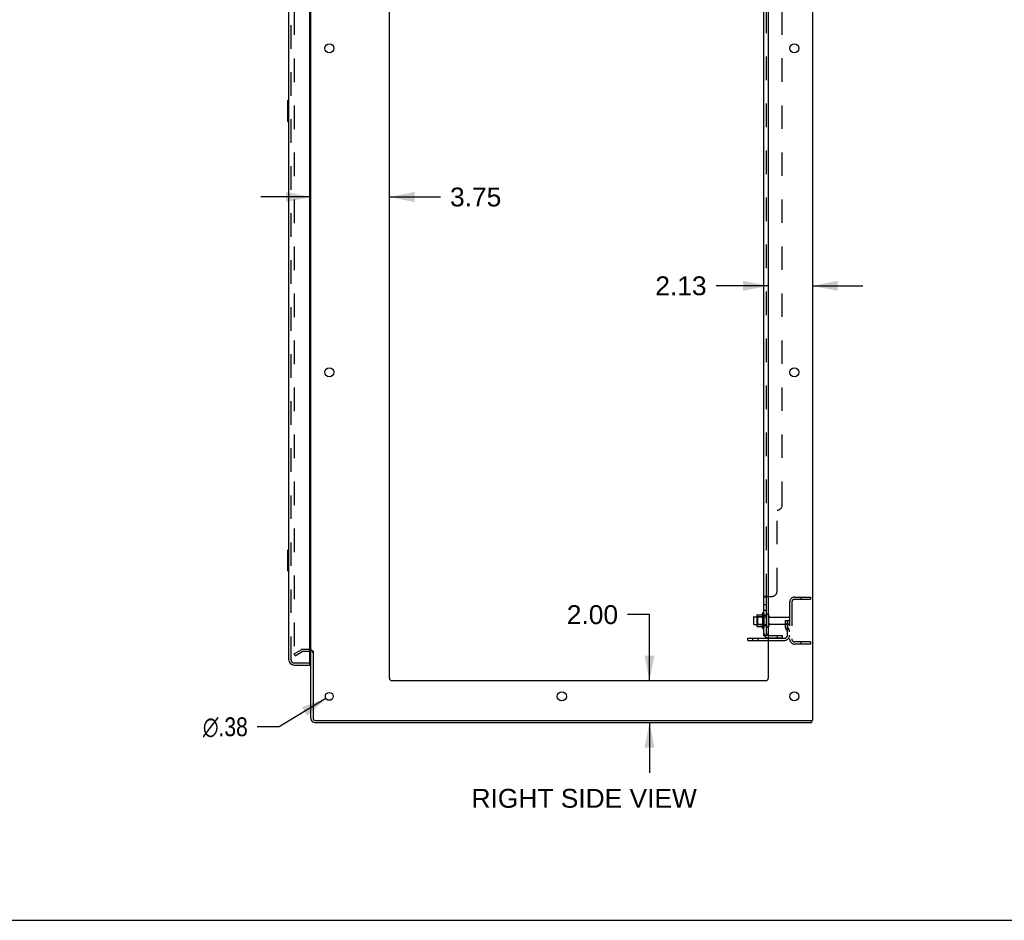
# Model space of a CAD drawing. Header units: inches. Extents: x 0 to 204, y 0 to 132.
# Tile 59 of 113: x 104 to 151, y 0 to 43. Entities that reach past the tile are written whole.
import ezdxf

# ---------------------------------------------------------------- set-up
doc = ezdxf.new("R2010")
doc.units = ezdxf.units.IN
doc.header["$LTSCALE"] = 11.243375
doc.header["$MEASUREMENT"] = 0
doc.linetypes.add('HIDDEN', pattern=[0.2, 0.1, -0.1])
doc.layers.get('0').update_dxf_attribs({"linetype": 'CONTINUOUS'})
for name, color, linetype in [('DEFAULT_2', 8, 'HIDDEN'), ('DIMENSIONS', 7, 'CONTINUOUS'), ('DOOR_ASSEMBLY', 7, 'CONTINUOUS'), ('SUBPANEL', 7, 'CONTINUOUS')]:
    doc.layers.add(name, color=color, linetype=linetype)
doc.styles.get("Standard").update_dxf_attribs({"font": 'arial.ttf'})
doc.styles.add('TEXTSTYLE_1', font='gdt', dxfattribs={"width": 0.8})
doc.dimstyles.new('DIMSTYLE_1', dxfattribs={"dimtxt": 0.901875, "dimasz": 1.2025, "dimexe": 0.09, "dimexo": 0.07, "dimgap": 0.0375, "dimtad": 0, "dimtih": 1, "dimtoh": 1, "dimzin": 4, "dimdsep": 46, "dimtxsty": 'Standard', "dimblk": '_FILLED', "dimblk1": '_FILLED', "dimblk2": '_FILLED', "dimcen": 0.09, "dimadec": 3, "dimazin": 1, "dimtfac": 1, "dimtdec": 3, "dimtofl": 0, "dimtmove": 0, "dimatfit": 3, "dimldrblk": '_FILLED', "dimfxl": 0, "dimtolj": 1, "dimtzin": 4, "dimarcsym": 0})
doc.dimstyles.new('DIMSTYLE_2', dxfattribs={"dimtxt": 0.901875, "dimasz": 1.2025, "dimexe": 0.09, "dimexo": 0.07, "dimgap": 0.09, "dimtad": 0, "dimtih": 1, "dimtoh": 1, "dimzin": 4, "dimdsep": 46, "dimtxsty": 'Standard', "dimblk": '_FILLED', "dimblk1": '_FILLED', "dimblk2": '_FILLED', "dimcen": 0.09, "dimadec": 3, "dimazin": 1, "dimtfac": 1, "dimtdec": 3, "dimtofl": 0, "dimtmove": 0, "dimatfit": 1, "dimldrblk": '_FILLED', "dimfxl": 0, "dimtolj": 1, "dimtzin": 4, "dimarcsym": 0})

# ---------------------------------------------------------------- blocks, each defined once
blk = doc.blocks.new('_FILLED')
at = {"color": 0, "linetype": 'ByBlock'}
blk.add_solid([(0, 0), (-1, 0.2), (-1, -0.2)], dxfattribs=at)
blk = doc.blocks.new('*D23')
at = {"layer": 'DIMENSIONS', "color": 2, "linetype": 'Continuous'}
for p, q in [((118.209, 34.596), (115.804, 34.596)), ((121.959, 34.596), (124.41, 34.596))]:
    blk.add_line(p, q, dxfattribs=at)
at = {"layer": 'DIMENSIONS', "color": 2, "linetype": 'Continuous', "xscale": 1.2025, "yscale": 1.2025, "zscale": 1.2025}
blk.add_blockref('_FILLED', (118.209, 34.596), dxfattribs=at)
at = {"layer": 'DIMENSIONS', "color": 2, "linetype": 'Continuous', "xscale": 1.2025, "yscale": 1.2025, "zscale": 1.2025, "rotation": 180}
blk.add_blockref('_FILLED', (121.959, 34.596), dxfattribs=at)
at = {"layer": 'DIMENSIONS', "color": 2, "linetype": 'Continuous', "insert": (124.861, 35.047), "char_height": 0.9019, "width": 2.45082, "attachment_point": 1, "line_spacing_factor": 0.9}
blk.add_mtext('3.75', dxfattribs=at)
blk = doc.blocks.new('*D24')
at = {"layer": 'DIMENSIONS', "color": 2, "linetype": 'Continuous'}
for p, q in [((140.084, 30.348), (137.585, 30.348)), ((142.209, 30.348), (144.614, 30.348))]:
    blk.add_line(p, q, dxfattribs=at)
at = {"layer": 'DIMENSIONS', "color": 2, "linetype": 'Continuous', "xscale": 1.2025, "yscale": 1.2025, "zscale": 1.2025}
blk.add_blockref('_FILLED', (140.084, 30.348), dxfattribs=at)
at = {"layer": 'DIMENSIONS', "color": 2, "linetype": 'Continuous', "xscale": 1.2025, "yscale": 1.2025, "zscale": 1.2025, "rotation": 180}
blk.add_blockref('_FILLED', (142.209, 30.348), dxfattribs=at)
at = {"layer": 'DIMENSIONS', "color": 2, "linetype": 'Continuous', "insert": (137.134, 30.799), "char_height": 0.9019, "width": 2.45082, "attachment_point": 3, "line_spacing_factor": 0.9}
blk.add_mtext('2.13', dxfattribs=at)
blk = doc.blocks.new('*D25')
at = {"layer": 'DIMENSIONS', "color": 2, "linetype": 'Continuous'}
for p, q in [((134.403, 14.62), (133.351, 14.62)), ((134.403, 11.46), (134.403, 14.62)), ((134.403, 9.46), (134.403, 7.055))]:
    blk.add_line(p, q, dxfattribs=at)
at = {"layer": 'DIMENSIONS', "color": 2, "linetype": 'Continuous', "xscale": 1.2025, "yscale": 1.2025, "zscale": 1.2025}
for p, rotation in [((134.403, 11.46), 270), ((134.403, 9.46), 90)]:
    blk.add_blockref('_FILLED', p, dxfattribs=dict(at, rotation=rotation))
at = {"layer": 'DIMENSIONS', "color": 2, "linetype": 'Continuous', "insert": (132.9, 15.071), "char_height": 0.9019, "width": 2.45082, "attachment_point": 3, "line_spacing_factor": 0.9}
blk.add_mtext('2.00', dxfattribs=at)
blk = doc.blocks.new('*D27')
at = {"layer": 'DIMENSIONS', "color": 2, "linetype": 'Continuous'}
for p, q in [((118.924, 10.612), (116.688, 9.256)), ((116.688, 9.256), (115.636, 9.256))]:
    blk.add_line(p, q, dxfattribs=at)
at = {"layer": 'DIMENSIONS', "color": 2, "linetype": 'Continuous', "xscale": 1.2025, "yscale": 1.2025, "zscale": 1.2025, "rotation": 31.2392584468}
blk.add_blockref('_FILLED', (118.924, 10.612), dxfattribs=at)
at = {"layer": 'DIMENSIONS', "color": 2, "linetype": 'Continuous', "insert": (115.185, 9.707), "char_height": 0.90187, "width": 2.95261, "attachment_point": 3, "line_spacing_factor": 0.9, "style": 'TEXTSTYLE_1'}
blk.add_mtext('{\\fgdt;n}\\fArial;.38', dxfattribs=at)

msp = doc.modelspace()

# ---------------------------------------------------------------- linework, layer by layer
at = {"color": 3, "linetype": 'Continuous'}
for p, q in [((142.209, 89.356), (142.209, 9.564)), ((118.209, 12.908), (118.209, 86.012)), ((121.959, 11.585), (121.959, 85.96)), ((140.084, 85.96), (140.084, 11.585)), ((139.105, 13.491), (140.084, 13.491)), ((118.209, 9.649), (118.209, 12.876)), ((118.313, 12.877), (118.313, 9.654)), ((139.959, 11.46), (122.084, 11.46)), ((118.398, 9.46), (142.157, 9.46)), ((118.403, 9.564), (142.209, 9.564))]:
    msp.add_line(p, q, dxfattribs=at)
at = {"color": 7, "linetype": 'Continuous'}
for p, q in [((139.555, 14.612), (139.782, 14.612)), ((139.81, 14.69), (139.81, 13.979)), ((139.38, 14.492), (139.38, 14.177)), ((139.41, 14.522), (139.544, 14.522)), ((139.41, 14.147), (139.544, 14.147)), ((139.544, 14.59), (139.544, 14.079)), ((139.555, 14.057), (139.782, 14.057)), ((139.105, 13.387), (139.105, 13.491)), ((139.105, 13.387), (140.084, 13.387)), ((118.313, 12.876), (118.209, 12.876)), ((142.157, 9.564), (142.157, 9.46)), ((0, 0), (204.425, 0))]:
    msp.add_line(p, q, dxfattribs=at)
at = {"color": 3, "linetype": 'Continuous'}
for centre, radius in [((119.084, 41.71), 0.219), ((141.334, 41.71), 0.219), ((119.084, 26.21), 0.219), ((141.334, 26.21), 0.219), ((119.084, 10.71), 0.188), ((130.209, 10.71), 0.219), ((141.334, 10.71), 0.219)]:
    msp.add_circle(centre, radius, dxfattribs=at)
at = {"color": 7, "linetype": 'Continuous'}
for centre, radius, start, end in [((139.685, 14.59), 0.141, 174.7919, 180), ((139.555, 14.602), 0.01, 90, 174.8062), ((139.764, 14.622), 0.01, 270, 336.0321), ((140.41, 14.335), 0.698, 149.3369, 156.0321), ((139.842, 14.669), 0.0384, 0, 145.5503), ((140.06, 14.592), 0.055, 64.0906, 180), ((139.41, 14.492), 0.03, 90, 180), ((139.41, 14.177), 0.03, 180, 270), ((139.685, 14.079), 0.141, 180, 185.2081), ((139.555, 14.067), 0.01, 185.1938, 270), ((139.764, 14.047), 0.01, 23.9679, 90), ((140.41, 14.335), 0.698, 203.9679, 210.6631), ((139.842, 14), 0.0384, 214.4497, 360), ((140.06, 14.077), 0.055, 180, 295.9094), ((118.398, 9.649), 0.085, 180, 270)]:
    msp.add_arc(centre, radius, start, end, dxfattribs=at)
at = {"color": 3, "linetype": 'Continuous'}
for centre, radius, start, end in [((118.124, 12.771), 0.085, 0, 85.9505), ((122.084, 11.585), 0.125, 180, 270), ((139.959, 11.585), 0.125, 270, 360), ((118.398, 9.649), 0.189, 180, 270), ((118.403, 9.654), 0.09, 180, 270)]:
    msp.add_arc(centre, radius, start, end, dxfattribs=at)
at = {"layer": 'DEFAULT_2', "color": 8, "linetype": 'HIDDEN'}
for p, q in [((117.397, 86.194), (117.397, 12.725)), ((141.105, 15.213), (141.105, 13.456)), ((141.209, 15.213), (141.209, 13.456)), ((141.352, 15.46), (142.105, 15.46)), ((141.352, 15.356), (142.105, 15.356)), ((141.635, 15.46), (141.635, 15.356)), ((142.105, 15.46), (142.105, 15.356)), ((139.88, 14.669), (139.88, 14)), ((139.564, 14.518), (139.544, 14.538)), ((139.544, 14.522), (140.005, 14.522)), ((139.564, 14.151), (139.544, 14.131)), ((139.544, 14.147), (140.005, 14.147)), ((139.86, 14.518), (139.564, 14.518)), ((139.564, 14.518), (139.564, 14.151)), ((139.86, 14.151), (139.564, 14.151)), ((139.86, 14.518), (139.88, 14.538)), ((139.86, 14.518), (139.86, 14.151)), ((139.86, 14.151), (139.88, 14.131)), ((140.005, 14.077), (140.005, 14.592)), ((140.115, 14.077), (140.115, 14.592)), ((140.178, 14.5), (141.075, 14.5)), ((140.178, 14.17), (141.075, 14.17)), ((140.911, 14.335), (141.001, 14.335)), ((140.911, 13.994), (140.911, 14.335)), ((141.015, 14.16), (140.911, 14.16)), ((141.001, 14.335), (141.105, 14.335)), ((141.001, 13.633), (141.001, 14.335)), ((141.015, 13.994), (141.015, 14.335)), ((141.105, 14.335), (141.066, 14.335)), ((140.933, 13.927), (140.982, 13.859)), ((141.017, 13.988), (141.066, 13.92)), ((139.352, 13.387), (139.352, 13.491)), ((139.608, 13.387), (139.608, 13.491)), ((140.084, 13.491), (140.859, 13.491)), ((140.084, 13.387), (140.859, 13.387)), ((142.105, 13.314), (141.352, 13.314)), ((142.105, 13.21), (141.352, 13.21)), ((141.635, 13.314), (141.635, 13.21)), ((142.105, 13.314), (142.105, 13.21)), ((117.397, 12.745), (117.736, 12.941)), ((117.449, 12.655), (117.397, 12.745)), ((117.449, 12.655), (117.788, 12.851)), ((118.124, 12.96), (117.805, 12.96)), ((118.124, 12.856), (117.805, 12.856))]:
    msp.add_line(p, q, dxfattribs=at)
for points in [[(117.397, 12.725), (117.397, 12.723), (117.397, 12.721), (117.398, 12.718)], [(117.414, 12.705), (117.412, 12.705), (117.41, 12.706), (117.409, 12.706), (117.407, 12.707), (117.405, 12.708), (117.403, 12.709), (117.402, 12.711), (117.401, 12.713), (117.399, 12.714), (117.399, 12.716), (117.398, 12.718)], [(117.422, 12.707), (117.42, 12.706), (117.418, 12.706), (117.416, 12.705), (117.414, 12.705), (117.414, 12.705)]]:
    msp.add_lwpolyline(points, dxfattribs=at)
for centre, radius, start, end in [((141.352, 15.213), 0.246, 90, 180), ((141.352, 15.213), 0.142, 90, 180), ((140.06, 14.592), 0.055, 360, 64.0906), ((140.178, 14.562), 0.0625, 180, 270), ((140.178, 14.107), 0.0625, 90, 180), ((141.075, 14.47), 0.03, 360, 90), ((141.075, 14.2), 0.03, 270, 0), ((140.06, 14.077), 0.055, 295.9094, 0), ((141.025, 13.994), 0.114, 180, 215.7539), ((140.897, 13.799), 0.104, 0, 35.7539), ((141.025, 13.994), 0.01, 180, 215.7539), ((140.897, 13.799), 0.208, 0, 35.7539), ((140.859, 13.633), 0.246, 270, 360), ((140.859, 13.633), 0.142, 270, 360), ((141.352, 13.456), 0.246, 180, 270), ((141.352, 13.456), 0.142, 180, 270), ((117.805, 12.823), 0.137, 90, 120), ((117.805, 12.823), 0.033, 90, 120), ((118.124, 12.771), 0.189, 0, 90)]:
    msp.add_arc(centre, radius, start, end, dxfattribs=at)
at = {"layer": 'DOOR_ASSEMBLY', "color": 3, "linetype": 'Continuous'}
for p, q in [((117.151, 12.456), (117.151, 86.463)), ((118.13, 86.586), (118.13, 12.334)), ((117.398, 12.21), (118.13, 12.21))]:
    msp.add_line(p, q, dxfattribs=at)
at = {"layer": 'DOOR_ASSEMBLY', "color": 8, "linetype": 'HIDDEN'}
for p, q in [((117.255, 12.456), (117.255, 86.463)), ((117.398, 12.314), (118.11, 12.314))]:
    msp.add_line(p, q, dxfattribs=at)
at = {"layer": 'DOOR_ASSEMBLY', "color": 7, "linetype": 'Continuous'}
for p, q in [((117.091, 39.195), (117.091, 38.225)), ((117.151, 39.21), (117.106, 39.21)), ((117.138, 39.11), (117.138, 38.31)), ((117.106, 38.21), (117.151, 38.21)), ((117.091, 17.695), (117.091, 16.725)), ((117.151, 17.71), (117.106, 17.71)), ((117.138, 17.61), (117.138, 16.81)), ((117.106, 16.71), (117.151, 16.71)), ((118.11, 12.314), (118.13, 12.314)), ((118.13, 12.314), (118.13, 12.21))]:
    msp.add_line(p, q, dxfattribs=at)
for points in [[(117.136, 39.146), (117.137, 39.14), (117.137, 39.134), (117.138, 39.128), (117.138, 39.122), (117.138, 39.116), (117.138, 39.11)], [(117.138, 38.31), (117.138, 38.303), (117.138, 38.297), (117.138, 38.291), (117.137, 38.285), (117.137, 38.279), (117.136, 38.273)], [(117.136, 17.646), (117.137, 17.64), (117.137, 17.634), (117.138, 17.628), (117.138, 17.622), (117.138, 17.616), (117.138, 17.61)], [(117.138, 16.81), (117.138, 16.803), (117.138, 16.797), (117.138, 16.791), (117.137, 16.785), (117.137, 16.779), (117.136, 16.773)]]:
    msp.add_lwpolyline(points, dxfattribs=at)
for centre, radius, start, end in [((117.106, 39.195), 0.015, 90, 180), ((117.136, 39.195), 0.015, 0, 90), ((117.106, 38.225), 0.015, 180, 270), ((117.136, 38.225), 0.015, 270, 360), ((117.106, 17.695), 0.015, 90, 180), ((117.136, 17.695), 0.015, 0, 90), ((117.106, 16.725), 0.015, 180, 270), ((117.136, 16.725), 0.015, 270, 360), ((117.315, 12.6), 0.26, 270, 272.5937)]:
    msp.add_arc(centre, radius, start, end, dxfattribs=at)
at = {"layer": 'DOOR_ASSEMBLY', "color": 3, "linetype": 'Continuous'}
for centre, radius, start, end in [((117.398, 12.456), 0.246, 180, 270), ((118.11, 12.334), 0.02, 270, 360)]:
    msp.add_arc(centre, radius, start, end, dxfattribs=at)
at = {"layer": 'DOOR_ASSEMBLY', "color": 8, "linetype": 'HIDDEN'}
msp.add_arc((117.398, 12.456), 0.142, 180, 270, dxfattribs=at)
at = {"layer": 'SUBPANEL', "color": 3, "linetype": 'Continuous'}
for p, q in [((139.88, 13.616), (139.88, 85.303)), ((140.084, 15.491), (139.934, 15.491))]:
    msp.add_line(p, q, dxfattribs=at)
at = {"layer": 'SUBPANEL', "color": 8, "linetype": 'HIDDEN'}
for p, q in [((140.005, 15.455), (140.005, 83.464)), ((140.755, 19.866), (140.755, 79.053)), ((140.505, 15.741), (140.505, 19.616)), ((140.005, 15.094), (139.88, 15.094)), ((140.005, 15.457), (140.005, 15.455)), ((140.006, 15.46), (140.006, 15.458)), ((140.084, 15.491), (140.255, 15.491)), ((140.005, 14.813), (139.88, 14.813)), ((140.005, 14.585), (139.88, 14.585)), ((140.005, 14.085), (139.88, 14.085)), ((139.981, 13.616), (140.031, 13.657)), ((140.117, 13.616), (140.755, 13.616)), ((140.755, 13.491), (140.117, 13.491)), ((140.505, 13.616), (140.505, 13.491)), ((140.755, 13.616), (140.755, 13.491))]:
    msp.add_line(p, q, dxfattribs=at)
at = {"layer": 'SUBPANEL', "color": 7, "linetype": 'Continuous'}
for p, q in [((140.005, 15.455), (139.88, 15.455)), ((140.005, 13.616), (140.005, 15.455)), ((140.005, 13.616), (139.88, 13.616)), ((139.934, 13.577), (139.981, 13.616))]:
    msp.add_line(p, q, dxfattribs=at)
at = {"layer": 'SUBPANEL', "color": 3, "linetype": 'Continuous'}
for points in [[(139.906, 15.477), (139.903, 15.475), (139.9, 15.474), (139.896, 15.472), (139.893, 15.471), (139.891, 15.469), (139.888, 15.467), (139.886, 15.465), (139.884, 15.464), (139.882, 15.462), (139.881, 15.46), (139.881, 15.458), (139.88, 15.457), (139.88, 15.455)], [(139.934, 15.491), (139.932, 15.489), (139.93, 15.488), (139.927, 15.486), (139.924, 15.484), (139.921, 15.483), (139.917, 15.481), (139.914, 15.48), (139.906, 15.477)], [(139.91, 13.592), (139.903, 13.596), (139.9, 13.597), (139.896, 13.599), (139.893, 13.6), (139.891, 13.602), (139.888, 13.603), (139.886, 13.605), (139.884, 13.607), (139.882, 13.609), (139.881, 13.611), (139.881, 13.613), (139.88, 13.614), (139.88, 13.616)], [(139.934, 13.577), (139.932, 13.579), (139.93, 13.582), (139.927, 13.584), (139.924, 13.586), (139.921, 13.587), (139.917, 13.589), (139.914, 13.591), (139.91, 13.592)]]:
    msp.add_lwpolyline(points, dxfattribs=at)
at = {"layer": 'SUBPANEL', "color": 8, "linetype": 'HIDDEN'}
for points in [[(139.881, 15.458), (139.88, 15.457), (139.88, 15.455)], [(139.893, 15.471), (139.891, 15.469), (139.888, 15.467), (139.886, 15.465), (139.884, 15.464), (139.882, 15.462), (139.881, 15.46)], [(139.934, 15.491), (139.932, 15.489), (139.93, 15.488), (139.927, 15.486), (139.924, 15.484)], [(140.012, 15.466), (140.01, 15.464), (140.009, 15.463), (140.007, 15.461), (140.006, 15.46)], [(140.029, 15.479), (140.028, 15.478), (140.026, 15.476), (140.025, 15.475), (140.023, 15.474), (140.022, 15.472)], [(140.031, 15.484), (140.031, 15.482), (140.03, 15.481)], [(140.031, 15.491), (140.031, 15.489), (140.031, 15.487), (140.031, 15.486), (140.031, 15.484)], [(140.009, 13.639), (140.009, 13.639), (140.009, 13.639), (140.009, 13.639), (140.009, 13.638), (140.008, 13.638), (140.008, 13.638), (140.008, 13.638), (140.007, 13.637), (140.007, 13.637), (140.006, 13.637), (140.005, 13.636), (140.005, 13.636), (140.004, 13.636), (140.004, 13.635), (140.003, 13.635), (140.002, 13.635), (140.002, 13.634), (140.001, 13.634), (140, 13.634), (140, 13.633), (139.999, 13.633), (139.998, 13.633), (139.998, 13.632), (139.997, 13.632), (139.996, 13.632), (139.995, 13.631), (139.995, 13.631), (139.994, 13.63), (139.993, 13.63), (139.992, 13.63), (139.991, 13.629), (139.991, 13.629), (139.99, 13.629), (139.989, 13.628), (139.988, 13.628), (139.987, 13.628), (139.986, 13.627), (139.985, 13.627), (139.984, 13.626), (139.983, 13.626), (139.983, 13.626), (139.982, 13.625), (139.981, 13.625), (139.98, 13.625), (139.979, 13.624), (139.978, 13.624), (139.976, 13.623), (139.975, 13.623), (139.974, 13.623), (139.973, 13.622), (139.972, 13.622), (139.971, 13.622), (139.97, 13.621), (139.969, 13.621), (139.968, 13.621), (139.967, 13.62), (139.966, 13.62), (139.964, 13.62), (139.963, 13.619), (139.962, 13.619), (139.961, 13.619), (139.96, 13.619), (139.959, 13.618), (139.958, 13.618), (139.957, 13.618), (139.956, 13.618), (139.955, 13.617), (139.954, 13.617), (139.954, 13.617), (139.953, 13.617), (139.952, 13.617), (139.951, 13.616), (139.95, 13.616), (139.949, 13.616), (139.948, 13.616), (139.948, 13.616), (139.947, 13.616), (139.946, 13.616), (139.946, 13.616), (139.946, 13.616), (139.946, 13.616)], [(139.946, 13.616), (139.946, 13.616), (139.946, 13.616), (139.946, 13.616), (139.946, 13.616), (139.946, 13.616), (139.947, 13.616), (139.947, 13.616), (139.948, 13.616), (139.948, 13.616), (139.949, 13.616)], [(140.005, 13.636), (140.006, 13.636), (140.006, 13.636), (140.007, 13.637), (140.007, 13.637), (140.008, 13.638), (140.008, 13.638), (140.008, 13.638), (140.009, 13.638), (140.009, 13.639), (140.009, 13.639), (140.009, 13.639)], [(140.006, 13.621), (140.006, 13.619), (140.005, 13.617), (140.005, 13.616)]]:
    msp.add_lwpolyline(points, dxfattribs=at)
at = {"layer": 'SUBPANEL', "color": 7, "linetype": 'Continuous'}
for points in [[(140.02, 15.471), (140.016, 15.468), (140.014, 15.467), (140.012, 15.466), (140.01, 15.464), (140.009, 15.463), (140.007, 15.461), (140.006, 15.46), (140.006, 15.458), (140.005, 15.457), (140.005, 15.455)], [(140.031, 15.491), (140.031, 15.489), (140.031, 15.487), (140.031, 15.486), (140.031, 15.484), (140.031, 15.482), (140.03, 15.481), (140.029, 15.479), (140.028, 15.478), (140.026, 15.476), (140.025, 15.475), (140.023, 15.474), (140.022, 15.472), (140.02, 15.471)], [(140.012, 13.631), (140.01, 13.628), (140.009, 13.626), (140.007, 13.623), (140.006, 13.621)], [(140.023, 13.643), (140.02, 13.639), (140.018, 13.637), (140.016, 13.635), (140.014, 13.633), (140.012, 13.631)], [(140.031, 13.657), (140.031, 13.656), (140.031, 13.655), (140.031, 13.654), (140.031, 13.653), (140.031, 13.652), (140.03, 13.651), (140.029, 13.65), (140.028, 13.648), (140.026, 13.647), (140.025, 13.645), (140.023, 13.643)]]:
    msp.add_lwpolyline(points, dxfattribs=at)
at = {"layer": 'SUBPANEL', "color": 8, "linetype": 'HIDDEN'}
for centre, radius, start, end in [((140.505, 19.866), 0.25, 270, 360), ((140.255, 15.741), 0.25, 270, 360), ((140.117, 13.728), 0.237, 180, 219.4342), ((140.117, 13.728), 0.112, 252.8585, 270), ((140.117, 13.728), 0.237, 261.9946, 270)]:
    msp.add_arc(centre, radius, start, end, dxfattribs=at)
at = {"layer": 'SUBPANEL', "color": 7, "linetype": 'Continuous'}
msp.add_arc((140.117, 13.728), 0.112, 180, 252.8585, dxfattribs=at)
at = {"layer": 'SUBPANEL', "color": 3, "linetype": 'Continuous'}
msp.add_arc((140.117, 13.728), 0.237, 219.4342, 261.9946, dxfattribs=at)

# ---------------------------------------------------------------- texts
at = {"layer": 'DIMENSIONS', "color": 2, "linetype": 'Continuous', "insert": (131.279, 6.286), "char_height": 0.90187, "width": 10.75545, "attachment_point": 2, "line_spacing_factor": 0.9}
msp.add_mtext('RIGHT SIDE VIEW', dxfattribs=at)

# ---------------------------------------------------------------- dimensions: what is measured, and where the dimension line sits
at = {"layer": 'DIMENSIONS', "color": 2, "linetype": 'Continuous'}
for base, p1, p2, picture, middle in [((121.959, 34.596), (118.209, 12.908), (121.959, 11.585), '*D23', (126.089, 34.591)), ((142.209290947, 30.347779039), (140.084290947, 11.584522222), (142.209290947, 9.563522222), '*D24', (135.897195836, 30.342749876))]:
    dim = msp.add_linear_dim(base=base, p1=p1, p2=p2, dimstyle='DIMSTYLE_1', dxfattribs=at)
    dim.commit()
    dim.dimension.update_dxf_attribs({"geometry": picture, "text_midpoint": middle, "dimtype": 160})
dim = msp.add_linear_dim(base=(134.403, 9.46), p1=(122.084, 11.46), p2=(118.398, 9.46), angle=270, dimstyle='DIMSTYLE_1', dxfattribs=at)
dim.commit()
dim.dimension.update_dxf_attribs({"geometry": '*D25', "text_midpoint": (131.664, 14.615), "dimtype": 160})
dim = msp.add_diameter_dim_2p(p1=(118.924, 10.612), p2=(119.245, 10.807), text='%%c<>', dimstyle='DIMSTYLE_2', override={"dimpost": '<>'}, dxfattribs=at)
dim.commit()
dim.dimension.update_dxf_attribs({"geometry": '*D27', "text_midpoint": (113.709, 9.256), "dimtype": 163})

doc.saveas('drawing.dxf')
